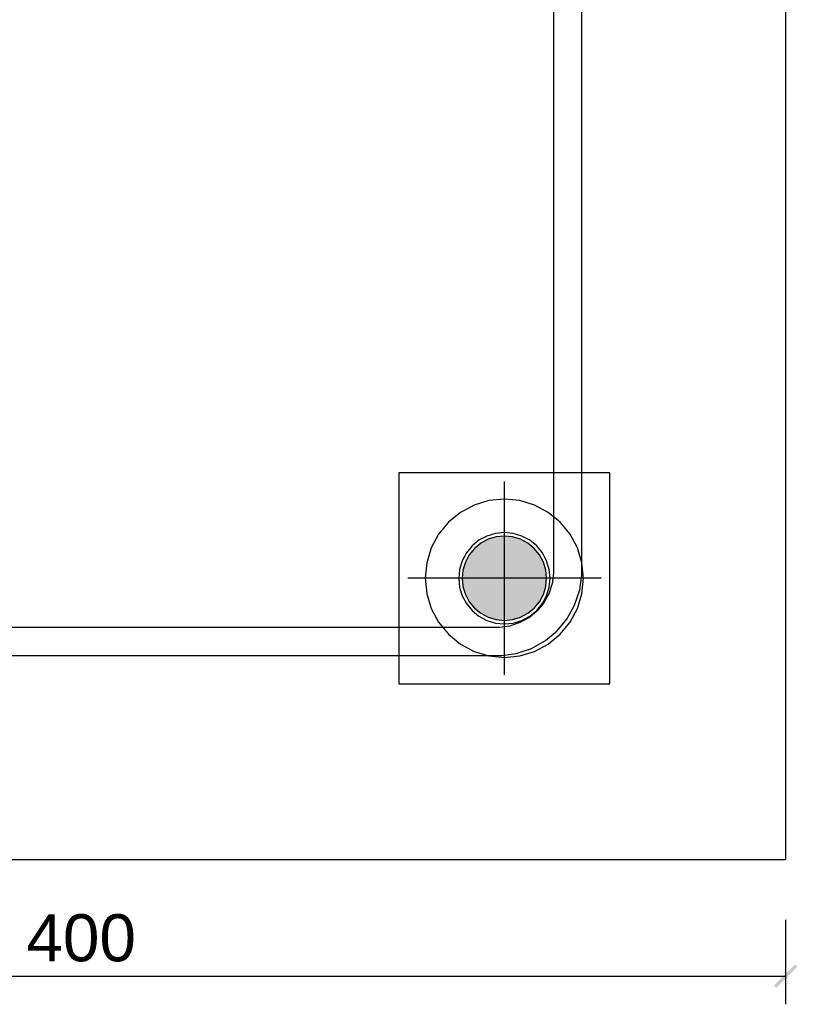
# Model space of a CAD drawing. Extents: x 68682 to 121374, y -47510 to -252.
# Tile 33 of 38: x 112910 to 113352, y -6287 to -5727. Entities that reach past the tile are written whole.
import ezdxf

# ---------------------------------------------------------------- set-up
doc = ezdxf.new("R2010")
doc.units = 0
doc.header["$LTSCALE"] = 1.125
doc.styles.add('ARIAL', font='arial.ttf')

msp = doc.modelspace()

# ---------------------------------------------------------------- hatches: boundary and pattern name
at = {"linetype": 'Continuous'}
for color, points in [(1, [(113171.33, -6064.2), (113171, -6025.62), (113171.33, -6025.37)]), (1, [(113171.68, -6064.45), (113171.33, -6025.37), (113171.68, -6025.13)]), (1, [(113171.33, -6064.2), (113171.33, -6025.37), (113171.68, -6064.45)]), (1, [(113172.02, -6064.68), (113171.68, -6025.13), (113172.02, -6024.89)]), (1, [(113171.68, -6064.45), (113171.68, -6025.13), (113172.02, -6064.68)]), (1, [(113172.37, -6064.92), (113172.02, -6024.89), (113172.37, -6024.66)]), (1, [(113172.02, -6064.68), (113172.02, -6024.89), (113172.37, -6064.92)]), (1, [(113172.72, -6065.14), (113172.37, -6024.66), (113172.72, -6024.43)]), (1, [(113172.37, -6064.92), (113172.37, -6024.66), (113172.72, -6065.14)]), (1, [(113173.08, -6065.36), (113172.72, -6024.43), (113173.08, -6024.22)]), (1, [(113172.72, -6065.14), (113172.72, -6024.43), (113173.08, -6065.36)]), (1, [(113173.44, -6065.57), (113173.08, -6024.22), (113173.44, -6024)]), (1, [(113173.08, -6065.36), (113173.08, -6024.22), (113173.44, -6065.57)]), (1, [(113173.81, -6065.78), (113173.44, -6024), (113173.81, -6023.8)]), (1, [(113173.44, -6065.57), (113173.44, -6024), (113173.81, -6065.78)]), (1, [(113174.17, -6065.98), (113173.81, -6023.8), (113174.17, -6023.6)]), (1, [(113173.81, -6065.78), (113173.81, -6023.8), (113174.17, -6065.98)]), (1, [(113174.55, -6066.17), (113174.17, -6023.6), (113174.55, -6023.4)]), (1, [(113174.17, -6065.98), (113174.17, -6023.6), (113174.55, -6066.17)]), (1, [(113174.92, -6066.36), (113174.55, -6023.4), (113174.92, -6023.22)]), (1, [(113174.55, -6066.17), (113174.55, -6023.4), (113174.92, -6066.36)]), (1, [(113175.3, -6066.54), (113174.92, -6023.22), (113175.3, -6023.04)]), (1, [(113174.92, -6066.36), (113174.92, -6023.22), (113175.3, -6066.54)]), (1, [(113175.68, -6066.71), (113175.3, -6023.04), (113175.68, -6022.86)]), (1, [(113175.3, -6066.54), (113175.3, -6023.04), (113175.68, -6066.71)]), (1, [(113176.06, -6066.88), (113175.68, -6022.86), (113176.06, -6022.7)]), (1, [(113175.68, -6066.71), (113175.68, -6022.86), (113176.06, -6066.88)]), (1, [(113176.45, -6067.04), (113176.06, -6022.7), (113176.45, -6022.54)]), (1, [(113176.06, -6066.88), (113176.06, -6022.7), (113176.45, -6067.04)]), (1, [(113176.84, -6067.19), (113176.45, -6022.54), (113176.84, -6022.38)]), (1, [(113176.45, -6067.04), (113176.45, -6022.54), (113176.84, -6067.19)]), (1, [(113177.23, -6067.34), (113176.84, -6022.38), (113177.23, -6022.24)]), (1, [(113176.84, -6067.19), (113176.84, -6022.38), (113177.23, -6067.34)]), (1, [(113177.63, -6067.48), (113177.23, -6022.24), (113177.63, -6022.1)]), (1, [(113177.23, -6067.34), (113177.23, -6022.24), (113177.63, -6067.48)]), (1, [(113178.03, -6067.61), (113177.63, -6022.1), (113178.03, -6021.96)]), (1, [(113177.63, -6067.48), (113177.63, -6022.1), (113178.03, -6067.61)]), (1, [(113178.42, -6067.74), (113178.03, -6021.96), (113178.42, -6021.84)]), (1, [(113178.03, -6067.61), (113178.03, -6021.96), (113178.42, -6067.74)]), (1, [(113178.83, -6067.86), (113178.42, -6021.84), (113178.83, -6021.72)]), (1, [(113178.42, -6067.74), (113178.42, -6021.84), (113178.83, -6067.86)]), (1, [(113179.23, -6067.97), (113178.83, -6021.72), (113179.23, -6021.61)]), (1, [(113178.83, -6067.86), (113178.83, -6021.72), (113179.23, -6067.97)]), (1, [(113179.64, -6068.07), (113179.23, -6021.61), (113179.64, -6021.5)]), (1, [(113179.23, -6067.97), (113179.23, -6021.61), (113179.64, -6068.07)]), (1, [(113180.04, -6068.17), (113179.64, -6021.5), (113180.04, -6021.4)]), (1, [(113179.64, -6068.07), (113179.64, -6021.5), (113180.04, -6068.17)]), (1, [(113180.45, -6068.26), (113180.04, -6021.4), (113180.45, -6021.31)]), (1, [(113180.04, -6068.17), (113180.04, -6021.4), (113180.45, -6068.26)]), (1, [(113180.86, -6068.35), (113180.45, -6021.31), (113180.86, -6021.23)]), (1, [(113180.45, -6068.26), (113180.45, -6021.31), (113180.86, -6068.35)]), (1, [(113181.27, -6068.42), (113180.86, -6021.23), (113181.27, -6021.15)]), (1, [(113180.86, -6068.35), (113180.86, -6021.23), (113181.27, -6068.42)]), (1, [(113181.69, -6068.49), (113181.27, -6021.15), (113181.69, -6021.08)]), (1, [(113181.27, -6068.42), (113181.27, -6021.15), (113181.69, -6068.49)]), (1, [(113182.1, -6068.55), (113181.69, -6021.08), (113182.1, -6021.02)]), (1, [(113181.69, -6068.49), (113181.69, -6021.08), (113182.1, -6068.55)]), (1, [(113182.52, -6068.61), (113182.1, -6021.02), (113182.52, -6020.97)]), (1, [(113182.1, -6068.55), (113182.1, -6021.02), (113182.52, -6068.61)]), (1, [(113182.93, -6068.66), (113182.52, -6020.97), (113182.93, -6020.92)]), (1, [(113182.52, -6068.61), (113182.52, -6020.97), (113182.93, -6068.66)]), (1, [(113183.35, -6068.7), (113182.93, -6020.92), (113183.35, -6020.88)]), (1, [(113182.93, -6068.66), (113182.93, -6020.92), (113183.35, -6068.7)]), (1, [(113183.77, -6068.73), (113183.35, -6020.88), (113183.77, -6020.85)]), (1, [(113183.35, -6068.7), (113183.35, -6020.88), (113183.77, -6068.73)]), (1, [(113184.19, -6068.75), (113183.77, -6020.85), (113184.19, -6020.82)]), (1, [(113183.77, -6068.73), (113183.77, -6020.85), (113184.19, -6068.75)]), (1, [(113184.6, -6068.77), (113184.19, -6020.82), (113184.6, -6020.8)]), (1, [(113184.19, -6068.75), (113184.19, -6020.82), (113184.6, -6068.77)]), (1, [(113185.02, -6068.78), (113184.6, -6020.8), (113185.02, -6020.79)]), (1, [(113184.6, -6068.77), (113184.6, -6020.8), (113185.02, -6068.78)]), (1, [(113185.02, -6068.78), (113185.02, -6020.79), (113185.44, -6068.79)]), (1, [(113185.44, -6068.79), (113185.02, -6020.79), (113185.44, -6020.79)]), (1, [(113185.44, -6068.79), (113185.44, -6020.79), (113185.86, -6068.78)]), (1, [(113185.86, -6068.78), (113185.44, -6020.79), (113185.86, -6020.79)]), (1, [(113185.86, -6068.78), (113185.86, -6020.79), (113186.28, -6068.77)]), (1, [(113186.28, -6068.77), (113185.86, -6020.79), (113186.28, -6020.8)]), (1, [(113186.28, -6068.77), (113186.28, -6020.8), (113186.7, -6068.75)]), (1, [(113186.7, -6068.75), (113186.28, -6020.8), (113186.7, -6020.82)]), (1, [(113186.7, -6068.75), (113186.7, -6020.82), (113187.12, -6068.73)]), (1, [(113187.12, -6068.73), (113186.7, -6020.82), (113187.12, -6020.85)]), (1, [(113187.12, -6068.73), (113187.12, -6020.85), (113187.53, -6068.7)]), (1, [(113187.53, -6068.7), (113187.12, -6020.85), (113187.53, -6020.88)]), (1, [(113187.53, -6068.7), (113187.53, -6020.88), (113187.95, -6068.66)]), (1, [(113187.95, -6068.66), (113187.53, -6020.88), (113187.95, -6020.92)]), (1, [(113187.95, -6068.66), (113187.95, -6020.92), (113188.37, -6068.61)]), (1, [(113188.37, -6068.61), (113187.95, -6020.92), (113188.37, -6020.97)]), (1, [(113188.37, -6068.61), (113188.37, -6020.97), (113188.78, -6068.55)]), (1, [(113188.78, -6068.55), (113188.37, -6020.97), (113188.78, -6021.02)]), (1, [(113188.78, -6068.55), (113188.78, -6021.02), (113189.2, -6068.49)]), (1, [(113189.2, -6068.49), (113188.78, -6021.02), (113189.2, -6021.08)]), (1, [(113189.2, -6068.49), (113189.2, -6021.08), (113189.61, -6068.42)]), (1, [(113189.61, -6068.42), (113189.2, -6021.08), (113189.61, -6021.15)]), (1, [(113189.61, -6068.42), (113189.61, -6021.15), (113190.02, -6068.35)]), (1, [(113190.02, -6068.35), (113189.61, -6021.15), (113190.02, -6021.23)]), (1, [(113190.02, -6068.35), (113190.02, -6021.23), (113190.43, -6068.26)]), (1, [(113190.43, -6068.26), (113190.02, -6021.23), (113190.43, -6021.31)]), (1, [(113190.43, -6068.26), (113190.43, -6021.31), (113190.84, -6068.17)]), (1, [(113190.84, -6068.17), (113190.43, -6021.31), (113190.84, -6021.4)]), (1, [(113190.84, -6068.17), (113190.84, -6021.4), (113191.25, -6068.07)]), (1, [(113191.25, -6068.07), (113190.84, -6021.4), (113191.25, -6021.5)]), (1, [(113191.25, -6068.07), (113191.25, -6021.5), (113191.65, -6067.97)]), (1, [(113191.65, -6067.97), (113191.25, -6021.5), (113191.65, -6021.61)]), (1, [(113191.65, -6067.97), (113191.65, -6021.61), (113192.06, -6067.86)]), (1, [(113192.06, -6067.86), (113191.65, -6021.61), (113192.06, -6021.72)]), (1, [(113192.06, -6067.86), (113192.06, -6021.72), (113192.46, -6067.74)]), (1, [(113192.46, -6067.74), (113192.06, -6021.72), (113192.46, -6021.84)]), (1, [(113192.46, -6067.74), (113192.46, -6021.84), (113192.86, -6067.61)]), (1, [(113192.86, -6067.61), (113192.46, -6021.84), (113192.86, -6021.96)]), (1, [(113192.86, -6067.61), (113192.86, -6021.96), (113193.26, -6067.48)]), (1, [(113193.26, -6067.48), (113192.86, -6021.96), (113193.26, -6022.1)]), (1, [(113193.26, -6067.48), (113193.26, -6022.1), (113193.65, -6067.34)]), (1, [(113193.65, -6067.34), (113193.26, -6022.1), (113193.65, -6022.24)]), (1, [(113193.65, -6067.34), (113193.65, -6022.24), (113194.04, -6067.19)]), (1, [(113194.04, -6067.19), (113193.65, -6022.24), (113194.04, -6022.38)]), (1, [(113194.04, -6067.19), (113194.04, -6022.38), (113194.43, -6067.04)]), (1, [(113194.43, -6067.04), (113194.04, -6022.38), (113194.43, -6022.54)]), (1, [(113194.43, -6067.04), (113194.43, -6022.54), (113194.82, -6066.88)]), (1, [(113194.82, -6066.88), (113194.43, -6022.54), (113194.82, -6022.7)]), (1, [(113194.82, -6066.88), (113194.82, -6022.7), (113195.2, -6066.71)]), (1, [(113195.2, -6066.71), (113194.82, -6022.7), (113195.2, -6022.86)]), (1, [(113195.2, -6066.71), (113195.2, -6022.86), (113195.58, -6066.54)]), (1, [(113195.58, -6066.54), (113195.2, -6022.86), (113195.58, -6023.04)]), (1, [(113195.58, -6066.54), (113195.58, -6023.04), (113195.96, -6066.36)]), (1, [(113195.96, -6066.36), (113195.58, -6023.04), (113195.96, -6023.22)]), (1, [(113195.96, -6066.36), (113195.96, -6023.22), (113196.34, -6066.17)]), (1, [(113196.34, -6066.17), (113195.96, -6023.22), (113196.34, -6023.4)]), (1, [(113196.34, -6066.17), (113196.34, -6023.4), (113196.71, -6065.98)]), (1, [(113196.71, -6065.98), (113196.34, -6023.4), (113196.71, -6023.6)]), (1, [(113196.71, -6065.98), (113196.71, -6023.6), (113197.08, -6065.78)]), (1, [(113197.08, -6065.78), (113196.71, -6023.6), (113197.08, -6023.8)]), (1, [(113197.08, -6065.78), (113197.08, -6023.8), (113197.44, -6065.57)]), (1, [(113197.44, -6065.57), (113197.08, -6023.8), (113197.44, -6024)]), (1, [(113197.44, -6065.57), (113197.44, -6024), (113197.8, -6065.36)]), (1, [(113197.8, -6065.36), (113197.44, -6024), (113197.8, -6024.22)]), (1, [(113197.8, -6065.36), (113197.8, -6024.22), (113198.16, -6065.14)]), (1, [(113198.16, -6065.14), (113197.8, -6024.22), (113198.16, -6024.43)]), (1, [(113198.16, -6065.14), (113198.16, -6024.43), (113198.51, -6064.92)]), (1, [(113198.51, -6064.92), (113198.16, -6024.43), (113198.51, -6024.66)]), (1, [(113198.51, -6064.92), (113198.51, -6024.66), (113198.86, -6064.68)]), (1, [(113198.86, -6064.68), (113198.51, -6024.66), (113198.86, -6024.89)]), (1, [(113198.86, -6064.68), (113198.86, -6024.89), (113199.21, -6064.45)]), (1, [(113199.21, -6064.45), (113198.86, -6024.89), (113199.21, -6025.13)]), (1, [(113199.21, -6064.45), (113199.21, -6025.13), (113199.55, -6064.2)]), (1, [(113199.55, -6064.2), (113199.21, -6025.13), (113199.55, -6025.37)]), (1, [(113199.55, -6064.2), (113199.55, -6025.37), (113199.89, -6063.96)]), (1, [(113199.89, -6063.96), (113199.55, -6025.37), (113199.89, -6025.62)]), (1, [(113165.78, -6058.55), (113165.54, -6031.37), (113165.78, -6031.02)]), (1, [(113166.03, -6058.89), (113165.78, -6031.02), (113166.03, -6030.68)]), (1, [(113165.78, -6058.55), (113165.78, -6031.02), (113166.03, -6058.89)]), (1, [(113166.27, -6059.23), (113166.03, -6030.68), (113166.27, -6030.34)]), (1, [(113166.03, -6058.89), (113166.03, -6030.68), (113166.27, -6059.23)]), (1, [(113166.53, -6059.56), (113166.27, -6030.34), (113166.53, -6030.01)]), (1, [(113166.27, -6059.23), (113166.27, -6030.34), (113166.53, -6059.56)]), (1, [(113166.79, -6059.89), (113166.53, -6030.01), (113166.79, -6029.68)]), (1, [(113166.53, -6059.56), (113166.53, -6030.01), (113166.79, -6059.89)]), (1, [(113167.06, -6060.21), (113166.79, -6029.68), (113167.06, -6029.36)]), (1, [(113166.79, -6059.89), (113166.79, -6029.68), (113167.06, -6060.21)]), (1, [(113167.33, -6060.53), (113167.06, -6029.36), (113167.33, -6029.04)]), (1, [(113167.06, -6060.21), (113167.06, -6029.36), (113167.33, -6060.53)]), (1, [(113167.61, -6060.85), (113167.33, -6029.04), (113167.61, -6028.73)]), (1, [(113167.33, -6060.53), (113167.33, -6029.04), (113167.61, -6060.85)]), (1, [(113167.89, -6061.16), (113167.61, -6028.73), (113167.89, -6028.42)]), (1, [(113167.61, -6060.85), (113167.61, -6028.73), (113167.89, -6061.16)]), (1, [(113168.18, -6061.46), (113167.89, -6028.42), (113168.18, -6028.12)]), (1, [(113167.89, -6061.16), (113167.89, -6028.42), (113168.18, -6061.46)]), (1, [(113168.47, -6061.76), (113168.18, -6028.12), (113168.47, -6027.82)]), (1, [(113168.18, -6061.46), (113168.18, -6028.12), (113168.47, -6061.76)]), (1, [(113168.77, -6062.05), (113168.47, -6027.82), (113168.77, -6027.52)]), (1, [(113168.47, -6061.76), (113168.47, -6027.82), (113168.77, -6062.05)]), (1, [(113169.07, -6062.34), (113168.77, -6027.52), (113169.07, -6027.24)]), (1, [(113168.77, -6062.05), (113168.77, -6027.52), (113169.07, -6062.34)]), (1, [(113169.38, -6062.62), (113169.07, -6027.24), (113169.38, -6026.95)]), (1, [(113169.07, -6062.34), (113169.07, -6027.24), (113169.38, -6062.62)]), (1, [(113169.7, -6062.9), (113169.38, -6026.95), (113169.7, -6026.67)]), (1, [(113169.38, -6062.62), (113169.38, -6026.95), (113169.7, -6062.9)]), (1, [(113170.01, -6063.17), (113169.7, -6026.67), (113170.01, -6026.4)]), (1, [(113169.7, -6062.9), (113169.7, -6026.67), (113170.01, -6063.17)]), (1, [(113170.34, -6063.44), (113170.01, -6026.4), (113170.34, -6026.14)]), (1, [(113170.01, -6063.17), (113170.01, -6026.4), (113170.34, -6063.44)]), (1, [(113170.67, -6063.7), (113170.34, -6026.14), (113170.67, -6025.88)]), (1, [(113170.34, -6063.44), (113170.34, -6026.14), (113170.67, -6063.7)]), (1, [(113171, -6063.96), (113170.67, -6025.88), (113171, -6025.62)]), (1, [(113170.67, -6063.7), (113170.67, -6025.88), (113171, -6063.96)]), (1, [(113171, -6063.96), (113171, -6025.62), (113171.33, -6064.2)]), (1, [(113199.89, -6063.96), (113199.89, -6025.62), (113200.22, -6063.7)]), (1, [(113200.22, -6063.7), (113199.89, -6025.62), (113200.22, -6025.88)]), (1, [(113200.22, -6063.7), (113200.22, -6025.88), (113200.55, -6063.44)]), (1, [(113200.55, -6063.44), (113200.22, -6025.88), (113200.55, -6026.14)]), (1, [(113200.55, -6063.44), (113200.55, -6026.14), (113200.87, -6063.17)]), (1, [(113200.87, -6063.17), (113200.55, -6026.14), (113200.87, -6026.4)]), (1, [(113200.87, -6063.17), (113200.87, -6026.4), (113201.19, -6062.9)]), (1, [(113201.19, -6062.9), (113200.87, -6026.4), (113201.19, -6026.67)]), (1, [(113201.19, -6062.9), (113201.19, -6026.67), (113201.5, -6062.62)]), (1, [(113201.5, -6062.62), (113201.19, -6026.67), (113201.5, -6026.95)]), (1, [(113201.5, -6062.62), (113201.5, -6026.95), (113201.81, -6062.34)]), (1, [(113201.81, -6062.34), (113201.5, -6026.95), (113201.81, -6027.24)]), (1, [(113201.81, -6062.34), (113201.81, -6027.24), (113202.11, -6062.05)]), (1, [(113202.11, -6062.05), (113201.81, -6027.24), (113202.11, -6027.52)]), (1, [(113202.11, -6062.05), (113202.11, -6027.52), (113202.41, -6061.76)]), (1, [(113202.41, -6061.76), (113202.11, -6027.52), (113202.41, -6027.82)]), (1, [(113202.41, -6061.76), (113202.41, -6027.82), (113202.71, -6061.46)]), (1, [(113202.71, -6061.46), (113202.41, -6027.82), (113202.71, -6028.12)]), (1, [(113202.71, -6061.46), (113202.71, -6028.12), (113202.99, -6061.16)]), (1, [(113202.99, -6061.16), (113202.71, -6028.12), (113202.99, -6028.42)]), (1, [(113202.99, -6061.16), (113202.99, -6028.42), (113203.28, -6060.85)]), (1, [(113203.28, -6060.85), (113202.99, -6028.42), (113203.28, -6028.73)]), (1, [(113203.28, -6060.85), (113203.28, -6028.73), (113203.55, -6060.53)]), (1, [(113203.55, -6060.53), (113203.28, -6028.73), (113203.55, -6029.04)]), (1, [(113203.55, -6060.53), (113203.55, -6029.04), (113203.83, -6060.21)]), (1, [(113203.83, -6060.21), (113203.55, -6029.04), (113203.83, -6029.36)]), (1, [(113203.83, -6060.21), (113203.83, -6029.36), (113204.09, -6059.89)]), (1, [(113204.09, -6059.89), (113203.83, -6029.36), (113204.09, -6029.68)]), (1, [(113204.09, -6059.89), (113204.09, -6029.68), (113204.35, -6059.56)]), (1, [(113204.35, -6059.56), (113204.09, -6029.68), (113204.35, -6030.01)]), (1, [(113204.35, -6059.56), (113204.35, -6030.01), (113204.61, -6059.23)]), (1, [(113204.61, -6059.23), (113204.35, -6030.01), (113204.61, -6030.34)]), (1, [(113204.61, -6059.23), (113204.61, -6030.34), (113204.86, -6058.89)]), (1, [(113204.86, -6058.89), (113204.61, -6030.34), (113204.86, -6030.68)]), (1, [(113204.86, -6058.89), (113204.86, -6030.68), (113205.1, -6058.55)]), (1, [(113205.1, -6058.55), (113204.86, -6030.68), (113205.1, -6031.02)]), (1, [(113205.1, -6058.55), (113205.1, -6031.02), (113205.34, -6058.21)]), (1, [(113205.34, -6058.21), (113205.1, -6031.02), (113205.34, -6031.37)]), (1, [(113162.89, -6053), (113162.75, -6036.97), (113162.89, -6036.58)]), (1, [(113163.04, -6053.39), (113162.89, -6036.58), (113163.04, -6036.19)]), (1, [(113162.89, -6053), (113162.89, -6036.58), (113163.04, -6053.39)]), (1, [(113163.19, -6053.78), (113163.04, -6036.19), (113163.19, -6035.8)]), (1, [(113163.04, -6053.39), (113163.04, -6036.19), (113163.19, -6053.78)]), (1, [(113163.35, -6054.17), (113163.19, -6035.8), (113163.35, -6035.41)]), (1, [(113163.19, -6053.78), (113163.19, -6035.8), (113163.35, -6054.17)]), (1, [(113163.52, -6054.55), (113163.35, -6035.41), (113163.52, -6035.03)]), (1, [(113163.35, -6054.17), (113163.35, -6035.41), (113163.52, -6054.55)]), (1, [(113163.69, -6054.93), (113163.52, -6035.03), (113163.69, -6034.65)]), (1, [(113163.52, -6054.55), (113163.52, -6035.03), (113163.69, -6054.93)]), (1, [(113163.87, -6055.31), (113163.69, -6034.65), (113163.87, -6034.27)]), (1, [(113163.69, -6054.93), (113163.69, -6034.65), (113163.87, -6055.31)]), (1, [(113164.06, -6055.68), (113163.87, -6034.27), (113164.06, -6033.89)]), (1, [(113163.87, -6055.31), (113163.87, -6034.27), (113164.06, -6055.68)]), (1, [(113164.25, -6056.06), (113164.06, -6033.89), (113164.25, -6033.52)]), (1, [(113164.06, -6055.68), (113164.06, -6033.89), (113164.25, -6056.06)]), (1, [(113164.45, -6056.42), (113164.25, -6033.52), (113164.45, -6033.15)]), (1, [(113164.25, -6056.06), (113164.25, -6033.52), (113164.45, -6056.42)]), (1, [(113164.66, -6056.79), (113164.45, -6033.15), (113164.66, -6032.79)]), (1, [(113164.45, -6056.42), (113164.45, -6033.15), (113164.66, -6056.79)]), (1, [(113164.87, -6057.15), (113164.66, -6032.79), (113164.87, -6032.43)]), (1, [(113164.66, -6056.79), (113164.66, -6032.79), (113164.87, -6057.15)]), (1, [(113165.09, -6057.51), (113164.87, -6032.43), (113165.09, -6032.07)]), (1, [(113164.87, -6057.15), (113164.87, -6032.43), (113165.09, -6057.51)]), (1, [(113165.31, -6057.86), (113165.09, -6032.07), (113165.31, -6031.72)]), (1, [(113165.09, -6057.51), (113165.09, -6032.07), (113165.31, -6057.86)]), (1, [(113165.54, -6058.21), (113165.31, -6031.72), (113165.54, -6031.37)]), (1, [(113165.31, -6057.86), (113165.31, -6031.72), (113165.54, -6058.21)]), (1, [(113165.54, -6058.21), (113165.54, -6031.37), (113165.78, -6058.55)]), (1, [(113205.34, -6058.21), (113205.34, -6031.37), (113205.57, -6057.86)]), (1, [(113205.57, -6057.86), (113205.34, -6031.37), (113205.57, -6031.72)]), (1, [(113205.57, -6057.86), (113205.57, -6031.72), (113205.79, -6057.51)]), (1, [(113205.79, -6057.51), (113205.57, -6031.72), (113205.79, -6032.07)]), (1, [(113205.79, -6057.51), (113205.79, -6032.07), (113206.01, -6057.15)]), (1, [(113206.01, -6057.15), (113205.79, -6032.07), (113206.01, -6032.43)]), (1, [(113206.01, -6057.15), (113206.01, -6032.43), (113206.23, -6056.79)]), (1, [(113206.23, -6056.79), (113206.01, -6032.43), (113206.23, -6032.79)]), (1, [(113206.23, -6056.79), (113206.23, -6032.79), (113206.43, -6056.42)]), (1, [(113206.43, -6056.42), (113206.23, -6032.79), (113206.43, -6033.15)]), (1, [(113206.43, -6056.42), (113206.43, -6033.15), (113206.63, -6056.06)]), (1, [(113206.63, -6056.06), (113206.43, -6033.15), (113206.63, -6033.52)]), (1, [(113206.63, -6056.06), (113206.63, -6033.52), (113206.83, -6055.68)]), (1, [(113206.83, -6055.68), (113206.63, -6033.52), (113206.83, -6033.89)]), (1, [(113206.83, -6055.68), (113206.83, -6033.89), (113207.01, -6055.31)]), (1, [(113207.01, -6055.31), (113206.83, -6033.89), (113207.01, -6034.27)]), (1, [(113207.01, -6055.31), (113207.01, -6034.27), (113207.19, -6054.93)]), (1, [(113207.19, -6054.93), (113207.01, -6034.27), (113207.19, -6034.65)]), (1, [(113207.19, -6054.93), (113207.19, -6034.65), (113207.37, -6054.55)]), (1, [(113207.37, -6054.55), (113207.19, -6034.65), (113207.37, -6035.03)]), (1, [(113207.37, -6054.55), (113207.37, -6035.03), (113207.53, -6054.17)]), (1, [(113207.53, -6054.17), (113207.37, -6035.03), (113207.53, -6035.41)]), (1, [(113207.53, -6054.17), (113207.53, -6035.41), (113207.69, -6053.78)]), (1, [(113207.69, -6053.78), (113207.53, -6035.41), (113207.69, -6035.8)]), (1, [(113207.69, -6053.78), (113207.69, -6035.8), (113207.85, -6053.39)]), (1, [(113207.85, -6053.39), (113207.69, -6035.8), (113207.85, -6036.19)]), (1, [(113207.85, -6053.39), (113207.85, -6036.19), (113207.99, -6053)]), (1, [(113207.99, -6053), (113207.85, -6036.19), (113207.99, -6036.58)]), (1, [(113207.99, -6053), (113207.99, -6036.58), (113208.13, -6052.6)]), (1, [(113208.13, -6052.6), (113207.99, -6036.58), (113208.13, -6036.97)]), (1, [(113161.57, -6047.3), (113161.53, -6042.7), (113161.57, -6042.28)]), (1, [(113161.62, -6047.71), (113161.57, -6042.28), (113161.62, -6041.86)]), (1, [(113161.57, -6047.3), (113161.57, -6042.28), (113161.62, -6047.71)]), (1, [(113161.68, -6048.13), (113161.62, -6041.86), (113161.68, -6041.45)]), (1, [(113161.62, -6047.71), (113161.62, -6041.86), (113161.68, -6048.13)]), (1, [(113161.74, -6048.54), (113161.68, -6041.45), (113161.74, -6041.03)]), (1, [(113161.68, -6048.13), (113161.68, -6041.45), (113161.74, -6048.54)]), (1, [(113161.81, -6048.96), (113161.74, -6041.03), (113161.81, -6040.62)]), (1, [(113161.74, -6048.54), (113161.74, -6041.03), (113161.81, -6048.96)]), (1, [(113161.88, -6049.37), (113161.81, -6040.62), (113161.88, -6040.21)]), (1, [(113161.81, -6048.96), (113161.81, -6040.62), (113161.88, -6049.37)]), (1, [(113161.97, -6049.78), (113161.88, -6040.21), (113161.97, -6039.8)]), (1, [(113161.88, -6049.37), (113161.88, -6040.21), (113161.97, -6049.78)]), (1, [(113162.06, -6050.19), (113161.97, -6039.8), (113162.06, -6039.39)]), (1, [(113161.97, -6049.78), (113161.97, -6039.8), (113162.06, -6050.19)]), (1, [(113162.15, -6050.59), (113162.06, -6039.39), (113162.15, -6038.98)]), (1, [(113162.06, -6050.19), (113162.06, -6039.39), (113162.15, -6050.59)]), (1, [(113162.26, -6051), (113162.15, -6038.98), (113162.26, -6038.58)]), (1, [(113162.15, -6050.59), (113162.15, -6038.98), (113162.26, -6051)]), (1, [(113162.37, -6051.4), (113162.26, -6038.58), (113162.37, -6038.17)]), (1, [(113162.26, -6051), (113162.26, -6038.58), (113162.37, -6051.4)]), (1, [(113162.49, -6051.8), (113162.37, -6038.17), (113162.49, -6037.77)]), (1, [(113162.37, -6051.4), (113162.37, -6038.17), (113162.49, -6051.8)]), (1, [(113162.62, -6052.2), (113162.49, -6037.77), (113162.62, -6037.37)]), (1, [(113162.49, -6051.8), (113162.49, -6037.77), (113162.62, -6052.2)]), (1, [(113162.75, -6052.6), (113162.62, -6037.37), (113162.75, -6036.97)]), (1, [(113162.62, -6052.2), (113162.62, -6037.37), (113162.75, -6052.6)]), (1, [(113162.75, -6052.6), (113162.75, -6036.97), (113162.89, -6053)]), (1, [(113208.13, -6052.6), (113208.13, -6036.97), (113208.27, -6052.2)]), (1, [(113208.27, -6052.2), (113208.13, -6036.97), (113208.27, -6037.37)]), (1, [(113208.27, -6052.2), (113208.27, -6037.37), (113208.39, -6051.8)]), (1, [(113208.39, -6051.8), (113208.27, -6037.37), (113208.39, -6037.77)]), (1, [(113208.39, -6051.8), (113208.39, -6037.77), (113208.51, -6051.4)]), (1, [(113208.51, -6051.4), (113208.39, -6037.77), (113208.51, -6038.17)]), (1, [(113208.51, -6051.4), (113208.51, -6038.17), (113208.62, -6051)]), (1, [(113208.62, -6051), (113208.51, -6038.17), (113208.62, -6038.58)]), (1, [(113208.62, -6051), (113208.62, -6038.58), (113208.73, -6050.59)]), (1, [(113208.73, -6050.59), (113208.62, -6038.58), (113208.73, -6038.98)]), (1, [(113208.73, -6050.59), (113208.73, -6038.98), (113208.83, -6050.19)]), (1, [(113208.83, -6050.19), (113208.73, -6038.98), (113208.83, -6039.39)]), (1, [(113208.83, -6050.19), (113208.83, -6039.39), (113208.92, -6049.78)]), (1, [(113208.92, -6049.78), (113208.83, -6039.39), (113208.92, -6039.8)]), (1, [(113208.92, -6049.78), (113208.92, -6039.8), (113209, -6049.37)]), (1, [(113209, -6049.37), (113208.92, -6039.8), (113209, -6040.21)]), (1, [(113209, -6049.37), (113209, -6040.21), (113209.08, -6048.96)]), (1, [(113209.08, -6048.96), (113209, -6040.21), (113209.08, -6040.62)]), (1, [(113209.08, -6048.96), (113209.08, -6040.62), (113209.15, -6048.54)]), (1, [(113209.15, -6048.54), (113209.08, -6040.62), (113209.15, -6041.03)]), (1, [(113209.15, -6048.54), (113209.15, -6041.03), (113209.21, -6048.13)]), (1, [(113209.21, -6048.13), (113209.15, -6041.03), (113209.21, -6041.45)]), (1, [(113209.21, -6048.13), (113209.21, -6041.45), (113209.26, -6047.71)]), (1, [(113209.26, -6047.71), (113209.21, -6041.45), (113209.26, -6041.86)]), (1, [(113209.26, -6047.71), (113209.26, -6041.86), (113209.31, -6047.3)]), (1, [(113209.31, -6047.3), (113209.26, -6041.86), (113209.31, -6042.28)]), (1, [(113209.31, -6047.3), (113209.31, -6042.28), (113209.35, -6046.88)]), (1, [(113209.35, -6046.88), (113209.31, -6042.28), (113209.35, -6042.7)]), (1, [(113161.45, -6045.21), (113161.44, -6044.79), (113161.45, -6044.37)]), (1, [(113161.46, -6045.63), (113161.45, -6044.37), (113161.46, -6043.95)]), (1, [(113161.45, -6045.21), (113161.45, -6044.37), (113161.46, -6045.63)]), (1, [(113161.47, -6046.04), (113161.46, -6043.95), (113161.47, -6043.53)]), (1, [(113161.46, -6045.63), (113161.46, -6043.95), (113161.47, -6046.04)]), (1, [(113161.5, -6046.46), (113161.47, -6043.53), (113161.5, -6043.11)]), (1, [(113161.47, -6046.04), (113161.47, -6043.53), (113161.5, -6046.46)]), (1, [(113161.53, -6046.88), (113161.5, -6043.11), (113161.53, -6042.7)]), (1, [(113161.5, -6046.46), (113161.5, -6043.11), (113161.53, -6046.88)]), (1, [(113161.53, -6046.88), (113161.53, -6042.7), (113161.57, -6047.3)]), (1, [(113209.35, -6046.88), (113209.35, -6042.7), (113209.38, -6046.46)]), (1, [(113209.38, -6046.46), (113209.35, -6042.7), (113209.38, -6043.11)]), (1, [(113209.38, -6046.46), (113209.38, -6043.11), (113209.41, -6046.04)]), (1, [(113209.41, -6046.04), (113209.38, -6043.11), (113209.41, -6043.53)]), (1, [(113209.41, -6046.04), (113209.41, -6043.53), (113209.43, -6045.63)]), (1, [(113209.43, -6045.63), (113209.41, -6043.53), (113209.43, -6043.95)]), (1, [(113209.43, -6045.63), (113209.43, -6043.95), (113209.44, -6045.21)]), (1, [(113209.44, -6045.21), (113209.43, -6043.95), (113209.44, -6044.37)]), (1, [(113209.44, -6045.21), (113209.44, -6044.37), (113209.44, -6044.79)]), (4, [(113340.08, -6277.74), (113338.81, -6276.47), (113350.81, -6264.47)]), (4, [(113340.08, -6277.74), (113350.81, -6264.47), (113352.08, -6265.74)])]:
    msp.add_hatch(color=color, dxfattribs=at).paths.add_polyline_path(points)

# ---------------------------------------------------------------- linework, layer by layer
at = {"color": 7, "linetype": 'Continuous'}
for p, q in [((113345.44, -5404.79), (113345.44, -6204.79)), ((113125.44, -5984.79), (113125.44, -6104.79)), ((113245.44, -5984.79), (113125.44, -5984.79)), ((113245.44, -6104.79), (113245.44, -5984.79)), ((113185.44, -6099.81), (113185.44, -5989.81)), ((113176.66, -6000.65), (113168.22, -6003.21)), ((113185.44, -5999.79), (113176.66, -6000.65)), ((113194.22, -6000.65), (113185.44, -5999.79)), ((113202.66, -6003.21), (113194.22, -6000.65)), ((113160.44, -6007.37), (113153.62, -6012.97)), ((113168.22, -6003.21), (113160.44, -6007.37)), ((113210.44, -6007.37), (113202.66, -6003.21)), ((113217.26, -6012.97), (113210.44, -6007.37)), ((113153.62, -6012.97), (113148.03, -6019.79)), ((113185.44, -6080.79), (113185.44, -6008.79)), ((113222.86, -6019.79), (113217.26, -6012.97)), ((113148.03, -6019.79), (113143.87, -6027.57)), ((113180.37, -6019.29), (113175.49, -6020.77)), ((113185.44, -6018.79), (113180.37, -6019.29)), ((113190.51, -6019.29), (113185.44, -6018.79)), ((113195.39, -6020.77), (113190.51, -6019.29)), ((113227.02, -6027.57), (113222.86, -6019.79)), ((113171, -6023.17), (113167.06, -6026.4)), ((113172.11, -6024.83), (113168.47, -6027.82)), ((113175.49, -6020.77), (113171, -6023.17)), ((113176.26, -6022.61), (113172.11, -6024.83)), ((113180.76, -6021.25), (113176.26, -6022.61)), ((113185.44, -6020.79), (113180.76, -6021.25)), ((113190.12, -6021.25), (113185.44, -6020.79)), ((113194.63, -6022.61), (113190.12, -6021.25)), ((113198.78, -6024.83), (113194.63, -6022.61)), ((113199.89, -6023.17), (113195.39, -6020.77)), ((113202.41, -6027.82), (113198.78, -6024.83)), ((113203.83, -6026.4), (113199.89, -6023.17)), ((113143.87, -6027.57), (113141.31, -6036.01)), ((113163.82, -6030.34), (113161.42, -6034.84)), ((113167.06, -6026.4), (113163.82, -6030.34)), ((113168.47, -6027.82), (113165.49, -6031.45)), ((113205.4, -6031.45), (113202.41, -6027.82)), ((113207.06, -6030.34), (113203.83, -6026.4)), ((113209.46, -6034.84), (113207.06, -6030.34)), ((113229.58, -6036.01), (113227.02, -6027.57)), ((113141.31, -6036.01), (113140.44, -6044.79)), ((113161.42, -6034.84), (113159.94, -6039.72)), ((113163.27, -6035.6), (113161.9, -6040.11)), ((113165.49, -6031.45), (113163.27, -6035.6)), ((113207.61, -6035.6), (113205.4, -6031.45)), ((113208.98, -6040.11), (113207.61, -6035.6)), ((113210.94, -6039.72), (113209.46, -6034.84)), ((113230.44, -6044.79), (113229.58, -6036.01)), ((113159.94, -6039.72), (113159.44, -6044.79)), ((113161.9, -6040.11), (113161.44, -6044.79)), ((113209.44, -6044.79), (113208.98, -6040.11)), ((113211.44, -6044.79), (113210.94, -6039.72)), ((113240.44, -6044.81), (113130.44, -6044.81)), ((113140.44, -6044.79), (113141.31, -6053.57)), ((113221.44, -6044.79), (113149.44, -6044.79)), ((113159.44, -6044.79), (113159.94, -6049.86)), ((113161.44, -6044.79), (113161.9, -6049.47)), ((113208.98, -6049.47), (113209.44, -6044.79)), ((113210.94, -6049.86), (113211.44, -6044.79)), ((113229.58, -6053.57), (113230.44, -6044.79)), ((113159.94, -6049.86), (113161.42, -6054.74)), ((113161.9, -6049.47), (113163.27, -6053.97)), ((113207.61, -6053.97), (113208.98, -6049.47)), ((113209.46, -6054.74), (113210.94, -6049.86)), ((113141.31, -6053.57), (113143.87, -6062.01)), ((113161.42, -6054.74), (113163.82, -6059.23)), ((113163.27, -6053.97), (113165.49, -6058.12)), ((113165.49, -6058.12), (113168.47, -6061.76)), ((113202.41, -6061.76), (113205.4, -6058.12)), ((113205.4, -6058.12), (113207.61, -6053.97)), ((113207.06, -6059.23), (113209.46, -6054.74)), ((113227.02, -6062.01), (113229.58, -6053.57)), ((113143.87, -6062.01), (113148.03, -6069.79)), ((113163.82, -6059.23), (113167.06, -6063.17)), ((113167.06, -6063.17), (113171, -6066.41)), ((113168.47, -6061.76), (113172.11, -6064.74)), ((113198.78, -6064.74), (113202.41, -6061.76)), ((113199.89, -6066.41), (113203.83, -6063.17)), ((113203.83, -6063.17), (113207.06, -6059.23)), ((113222.86, -6069.79), (113227.02, -6062.01)), ((113148.03, -6069.79), (113153.62, -6076.61)), ((113171, -6066.41), (113175.49, -6068.81)), ((113172.11, -6064.74), (113176.26, -6066.96)), ((113175.49, -6068.81), (113180.37, -6070.29)), ((113176.26, -6066.96), (113180.76, -6068.33)), ((113180.76, -6068.33), (113185.44, -6068.79)), ((113185.44, -6068.79), (113190.12, -6068.33)), ((113190.12, -6068.33), (113194.63, -6066.96)), ((113190.51, -6070.29), (113195.39, -6068.81)), ((113194.63, -6066.96), (113198.78, -6064.74)), ((113195.39, -6068.81), (113199.89, -6066.41)), ((113217.26, -6076.61), (113222.86, -6069.79)), ((113180.37, -6070.29), (113185.44, -6070.79)), ((113185.44, -6070.79), (113190.51, -6070.29)), ((113153.62, -6076.61), (113160.44, -6082.2)), ((113210.44, -6082.2), (113217.26, -6076.61)), ((113160.44, -6082.2), (113168.22, -6086.36)), ((113168.22, -6086.36), (113176.66, -6088.92)), ((113194.22, -6088.92), (113202.66, -6086.36)), ((113202.66, -6086.36), (113210.44, -6082.2)), ((113176.66, -6088.92), (113185.44, -6089.79)), ((113185.44, -6089.79), (113194.22, -6088.92)), ((113125.44, -6104.79), (113245.44, -6104.79)), ((112545.44, -6204.79), (113345.44, -6204.79))]:
    msp.add_line(p, q, dxfattribs=at)
at = {"color": 1, "linetype": 'Continuous'}
for p, q in [((113213.44, -5567.6), (113213.44, -6041.98)), ((113229.44, -6043.08), (113229.44, -5566.49)), ((113213.44, -6041.98), (113212.63, -6047.79)), ((113212.63, -6047.79), (113210.7, -6053.66)), ((113228.28, -6051.43), (113229.44, -6043.08)), ((113225.41, -6060.13), (113228.28, -6051.43)), ((113207.69, -6059.03), (113204.05, -6063.39)), ((113210.7, -6053.66), (113207.69, -6059.03)), ((113204.05, -6063.39), (113199.68, -6067.04)), ((113220.92, -6068.15), (113225.41, -6060.13)), ((113194.31, -6070.04), (113188.45, -6071.98)), ((113199.68, -6067.04), (113194.31, -6070.04)), ((113215.41, -6074.75), (113220.92, -6068.15)), ((113182.63, -6072.79), (112708.25, -6072.79)), ((113188.45, -6071.98), (113182.63, -6072.79)), ((113208.8, -6080.27), (113215.41, -6074.75)), ((113200.79, -6084.76), (113208.8, -6080.27)), ((113192.08, -6087.63), (113200.79, -6084.76)), ((112707.14, -6088.79), (113183.74, -6088.79)), ((113183.74, -6088.79), (113192.08, -6087.63))]:
    msp.add_line(p, q, dxfattribs=at)
at = {"color": 2, "linetype": 'Continuous'}
for p, q in [((113245.44, -6044.79), (113245.44, -6044.79)), ((113345.44, -6204.79), (113345.44, -6204.79)), ((113345.44, -6271.11), (113345.44, -6271.11))]:
    msp.add_line(p, q, dxfattribs=at)
at = {"color": 4, "linetype": 'Continuous'}
for p, q in [((113345.44, -6239.11), (113345.44, -6287.11)), ((112545.44, -6271.11), (113345.44, -6271.11))]:
    msp.add_line(p, q, dxfattribs=at)

# ---------------------------------------------------------------- texts
at = {"color": 2, "linetype": 'Continuous', "style": 'ARIAL'}
msp.add_text('400', height=26.742, dxfattribs=at).set_placement((112913.54, -6262.63))

doc.saveas('drawing.dxf')
